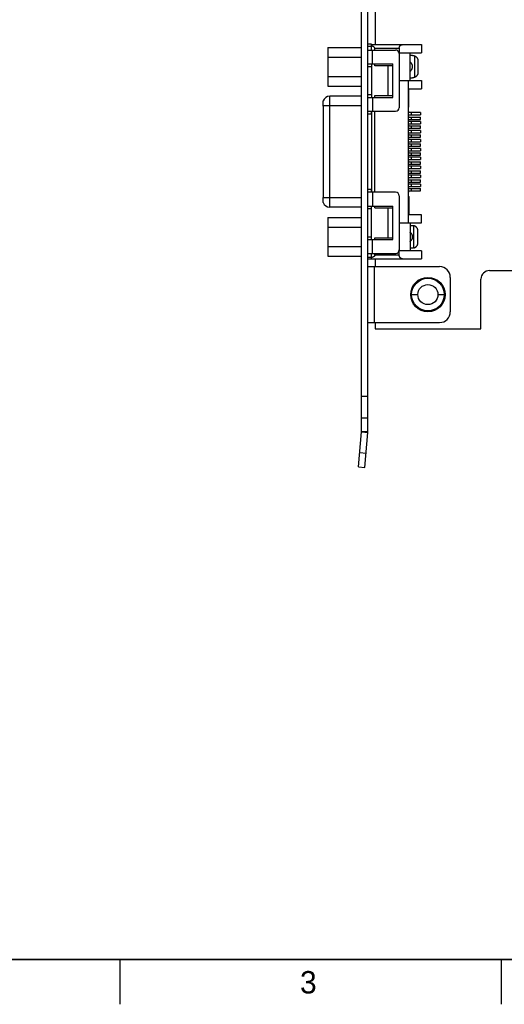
# Model space of a CAD drawing. Header units: inches. Extents: x 0 to 34, y 0 to 22.
# Tile 45 of 54: x 20.1 to 25.5, y 0 to 11. Entities that reach past the tile are written whole.
import ezdxf

# ---------------------------------------------------------------- set-up
doc = ezdxf.new("R2010")
doc.units = ezdxf.units.IN
doc.header["$LTSCALE"] = 1.87
doc.header["$MEASUREMENT"] = 0
doc.layers.get('0').update_dxf_attribs({"linetype": 'CONTINUOUS'})
doc.styles.get("Standard").update_dxf_attribs({"font": 'txt', "width": 0.8})

msp = doc.modelspace()

# ---------------------------------------------------------------- linework, layer by layer
at = {"color": 7, "linetype": 'CONTINUOUS'}
for p, q in [((23.9427, 6.3973), (23.9427, 15.3653)), ((24.0127, 6.3973), (24.0127, 15.3653)), ((24.0927, 11.2243), (24.0927, 10.7163)), ((23.5677, 10.6852), (23.5677, 10.2534)), ((23.5677, 10.6852), (23.9427, 10.6852)), ((24.0526, 10.7203), (24.0127, 10.7203)), ((24.0127, 10.7003), (24.0526, 10.7003)), ((24.0526, 10.6563), (24.0526, 10.7203)), ((24.0526, 10.7163), (24.6126, 10.7163)), ((24.0896, 10.6563), (24.0896, 10.6763)), ((24.0896, 10.6763), (24.3626, 10.6763)), ((24.3626, 10.6763), (24.3627, 10.6263)), ((24.6126, 10.7163), (24.6127, 10.6263)), ((23.5677, 10.5773), (23.9427, 10.5773)), ((24.0127, 10.6563), (24.3226, 10.6563)), ((24.0627, 10.5013), (24.0626, 10.6563)), ((24.3627, 10.6263), (24.6127, 10.6263)), ((24.3627, 10.6163), (24.3627, 10.0123)), ((24.4827, 10.6263), (24.4827, 10.3143)), ((24.5114, 10.5958), (24.4827, 10.5958)), ((24.5356, 10.3509), (24.5356, 10.5907)), ((24.0127, 10.5013), (24.2927, 10.5013)), ((24.0127, 10.4713), (24.0527, 10.4713)), ((24.0527, 10.5013), (24.0527, 10.1273)), ((24.0897, 10.4813), (24.0897, 10.5013)), ((24.2877, 10.4813), (24.0897, 10.4813)), ((24.2377, 10.1473), (24.2377, 10.4813)), ((24.2877, 10.4813), (24.2877, 10.1473)), ((24.2927, 10.1273), (24.2927, 10.5013)), ((24.5715, 10.5358), (24.5715, 10.4058)), ((24.5717, 10.5358), (24.5715, 10.5358)), ((23.5677, 10.3613), (23.9427, 10.3613)), ((24.4827, 10.3458), (24.5114, 10.3458)), ((24.5717, 10.4058), (24.5715, 10.4058)), ((23.5677, 10.2534), (23.9427, 10.2534)), ((24.3627, 10.3143), (24.6127, 10.3143)), ((24.4627, 10.3143), (24.4629, 8.7263)), ((24.6127, 10.3143), (24.6127, 10.2243)), ((23.9427, 10.1403), (23.588, 10.1402)), ((23.5882, 8.9002), (23.588, 10.1402)), ((24.0527, 10.1573), (24.0127, 10.1573)), ((24.0127, 10.1273), (24.2927, 10.1273)), ((24.0627, 10.1273), (24.0627, 9.9723)), ((24.0897, 10.1273), (24.0897, 10.1473)), ((24.0897, 10.1473), (24.2877, 10.1473)), ((24.4627, 10.2243), (24.6127, 10.2243)), ((24.4687, 10.0203), (24.4686, 10.2243)), ((23.9427, 10.0323), (23.5127, 10.0322)), ((23.5127, 10.0312), (23.5128, 9.0092)), ((24.0127, 9.9423), (24.0527, 9.9423)), ((24.0128, 9.9723), (24.3227, 9.9723)), ((24.05, 9.9723), (24.05, 9.9423)), ((24.0527, 9.9723), (24.0529, 9.0683)), ((24.0899, 9.0683), (24.0897, 9.9723)), ((24.5987, 9.9583), (24.4627, 9.9583)), ((24.4627, 9.9323), (24.5987, 9.9323)), ((24.4628, 9.9083), (24.5987, 9.9083)), ((24.4998, 9.9323), (24.4998, 9.9583)), ((24.4999, 9.8823), (24.4999, 9.9083)), ((24.5987, 9.9583), (24.5987, 9.9323)), ((24.5987, 9.8823), (24.5987, 9.9083)), ((24.4628, 9.8823), (24.5987, 9.8823)), ((24.5987, 9.8583), (24.4628, 9.8583)), ((24.4628, 9.8323), (24.5987, 9.8323)), ((24.4628, 9.8083), (24.5987, 9.8083)), ((24.4999, 9.8323), (24.4999, 9.8583)), ((24.4999, 9.7823), (24.4999, 9.8083)), ((24.5987, 9.8583), (24.5987, 9.8323)), ((24.5987, 9.7823), (24.5987, 9.8083)), ((24.4628, 9.7823), (24.5987, 9.7823)), ((24.5987, 9.7583), (24.4628, 9.7583)), ((24.4628, 9.7323), (24.5987, 9.7323)), ((24.4628, 9.7083), (24.5987, 9.7083)), ((24.4628, 9.6823), (24.5987, 9.6823)), ((24.4999, 9.7323), (24.4999, 9.7583)), ((24.5, 9.6823), (24.5, 9.7083)), ((24.5987, 9.7583), (24.5987, 9.7323)), ((24.5987, 9.6823), (24.5987, 9.7083)), ((24.5987, 9.6583), (24.4628, 9.6583)), ((24.4628, 9.6323), (24.5987, 9.6323)), ((24.4628, 9.6083), (24.5987, 9.6083)), ((24.4628, 9.5823), (24.5987, 9.5823)), ((24.4999, 9.6323), (24.4999, 9.6583)), ((24.5, 9.5823), (24.5, 9.6083)), ((24.5987, 9.6583), (24.5987, 9.6323)), ((24.5987, 9.5823), (24.5987, 9.6083)), ((24.5987, 9.5583), (24.4628, 9.5583)), ((24.4628, 9.5323), (24.5987, 9.5323)), ((24.4628, 9.5083), (24.5987, 9.5083)), ((24.4628, 9.4823), (24.5987, 9.4823)), ((24.5987, 9.4583), (24.4628, 9.4583)), ((24.4999, 9.5323), (24.4999, 9.5583)), ((24.4999, 9.4323), (24.4999, 9.4583)), ((24.5, 9.4823), (24.5, 9.5083)), ((24.5987, 9.5583), (24.5987, 9.5323)), ((24.5987, 9.4823), (24.5987, 9.5083)), ((24.5987, 9.4583), (24.5987, 9.4323)), ((24.4628, 9.4323), (24.5987, 9.4323)), ((24.4628, 9.4083), (24.5987, 9.4083)), ((24.4628, 9.3823), (24.5987, 9.3823)), ((24.5987, 9.3583), (24.4628, 9.3583)), ((24.4999, 9.3323), (24.4999, 9.3583)), ((24.5, 9.3823), (24.5, 9.4083)), ((24.5987, 9.3823), (24.5987, 9.4083)), ((24.5987, 9.3583), (24.5987, 9.3323)), ((24.4628, 9.3323), (24.5987, 9.3323)), ((24.4628, 9.3083), (24.5987, 9.3083)), ((24.4628, 9.2823), (24.5987, 9.2823)), ((24.5987, 9.2583), (24.4628, 9.2583)), ((24.4999, 9.2323), (24.4999, 9.2583)), ((24.5, 9.2823), (24.5, 9.3083)), ((24.5987, 9.2823), (24.5987, 9.3083)), ((24.5987, 9.2583), (24.5988, 9.2323)), ((24.4628, 9.2323), (24.5988, 9.2323)), ((24.4628, 9.2083), (24.5988, 9.2083)), ((24.4628, 9.1823), (24.5988, 9.1823)), ((24.5988, 9.1583), (24.4629, 9.1583)), ((24.4629, 9.1323), (24.5988, 9.1323)), ((24.5, 9.1823), (24.5, 9.2083)), ((24.5, 9.1323), (24.5, 9.1583)), ((24.5988, 9.1823), (24.5988, 9.2083)), ((24.5988, 9.1583), (24.5988, 9.1323)), ((24.0529, 9.0983), (24.0129, 9.0983)), ((24.3229, 9.0683), (24.0129, 9.0683)), ((24.0501, 9.0983), (24.0501, 9.0683)), ((24.0629, 9.0683), (24.0629, 8.9133)), ((24.3629, 9.0283), (24.363, 8.4243)), ((24.4629, 9.1083), (24.5988, 9.1083)), ((24.4629, 9.0823), (24.5988, 9.0823)), ((24.4688, 9.0203), (24.4688, 8.8163)), ((24.5, 9.0823), (24.5, 9.1083)), ((24.5988, 9.0823), (24.5988, 9.1083)), ((23.5128, 9.0082), (23.9427, 9.0083)), ((24.0128, 8.9133), (24.2929, 8.9133)), ((24.0529, 8.5393), (24.0529, 8.9133)), ((24.0899, 8.8933), (24.0899, 8.9133)), ((24.2929, 8.5393), (24.2929, 8.9133)), ((23.9427, 8.9003), (23.5882, 8.9002)), ((24.0529, 8.8833), (24.0127, 8.8833)), ((24.0899, 8.8933), (24.2879, 8.8933)), ((24.2379, 8.5593), (24.2379, 8.8933)), ((24.2879, 8.8933), (24.2879, 8.5593)), ((24.6129, 8.8163), (24.4629, 8.8163)), ((24.6129, 8.7263), (24.6129, 8.8163)), ((23.5677, 8.7852), (23.5677, 8.3534)), ((23.5677, 8.7852), (23.9427, 8.7852)), ((24.3629, 8.7263), (24.6129, 8.7263)), ((24.4829, 8.7263), (24.483, 8.4143)), ((24.4829, 8.6953), (24.5118, 8.6953)), ((24.5248, 8.4467), (24.5247, 8.6939)), ((23.5677, 8.6773), (23.9427, 8.6773)), ((24.572, 8.5053), (24.572, 8.6353)), ((24.0127, 8.5693), (24.0529, 8.5693)), ((24.0128, 8.5393), (24.2929, 8.5393)), ((24.063, 8.3843), (24.0629, 8.5393)), ((24.0899, 8.5393), (24.0899, 8.5593)), ((24.0899, 8.5593), (24.2879, 8.5593)), ((23.5677, 8.4613), (23.9427, 8.4613)), ((24.0128, 8.3843), (24.323, 8.3843)), ((24.053, 8.3203), (24.053, 8.3843)), ((24.09, 8.3643), (24.09, 8.3843)), ((24.363, 8.3643), (24.09, 8.3643)), ((24.613, 8.4143), (24.363, 8.4143)), ((24.363, 8.3643), (24.363, 8.4143)), ((24.5118, 8.4453), (24.4829, 8.4453)), ((24.613, 8.4143), (24.613, 8.3243)), ((23.5677, 8.3534), (23.9427, 8.3534)), ((24.053, 8.3403), (24.0127, 8.3403)), ((24.053, 8.3203), (24.0127, 8.3203)), ((24.053, 8.3243), (24.613, 8.3243)), ((24.0927, 8.3243), (24.0927, 8.2373)), ((24.0127, 8.2373), (24.8127, 8.2373)), ((24.0827, 8.2373), (24.0827, 7.6133)), ((25.3687, 8.1933), (26.6247, 8.1933)), ((24.9327, 8.1173), (24.9327, 7.7333)), ((25.2747, 7.5433), (25.2747, 8.0993)), ((24.4907, 7.9253), (24.5707, 7.9253)), ((24.7947, 7.9253), (24.8747, 7.9253)), ((24.0127, 7.6133), (24.8127, 7.6133)), ((24.0927, 7.6133), (24.0927, 7.5433)), ((24.0927, 7.5433), (25.2747, 7.5433)), ((24.0127, 6.7875), (23.9427, 6.7875)), ((24.0127, 6.5453), (23.9427, 6.5453)), ((23.9083, 6.0007), (23.9425, 6.3912)), ((23.9425, 6.3912), (24.0122, 6.3851)), ((23.9427, 6.3973), (24.0127, 6.3973)), ((23.978, 5.9946), (24.0122, 6.3851)), ((23.9222, 6.1601), (23.992, 6.154)), ((23.9083, 6.0007), (23.978, 5.9946))]:
    msp.add_line(p, q, dxfattribs=at)
at = {"color": 2, "linetype": 'CONTINUOUS'}
for p, q in [((21.25, 0), (21.25, 0.5)), ((25.5, 0.5), (25.5, 0))]:
    msp.add_line(p, q, dxfattribs=at)
at = {"color": 7, "linetype": 'CONTINUOUS', "const_width": 0.02}
msp.add_lwpolyline([(0.5, 0.5), (33.5, 0.5)], dxfattribs=at)
at = {"color": 7, "linetype": 'CONTINUOUS'}
for radius in [0.192, 0.182, 0.112]:
    msp.add_circle((24.6827, 7.9253), radius, dxfattribs=at)
for centre, radius, start, end in [((24.3227, 10.6163), 0.04, 0.00782, 90.00782), ((23.588, 10.0602), 0.08, 90.00785, 160.28346), ((24.3227, 10.0123), 0.04, 270.00782, 0.00782), ((24.4587, 10.0203), 0.01, 294.15526, 0.00782), ((24.4587, 9.9703), 0.01, 294.1313, 65.8843), ((24.4587, 9.9203), 0.01, 294.1313, 65.8843), ((24.4587, 9.8703), 0.01, 294.1313, 65.8843), ((24.4587, 9.8203), 0.01, 294.1313, 65.8843), ((24.4587, 9.7703), 0.01, 294.1313, 65.8843), ((24.4587, 9.7203), 0.01, 294.1313, 65.8843), ((24.4587, 9.6703), 0.01, 294.1313, 65.8843), ((24.4587, 9.6203), 0.01, 294.1313, 65.8843), ((24.4587, 9.5703), 0.01, 294.1313, 65.8843), ((24.4587, 9.5203), 0.01, 294.1313, 65.8843), ((24.4587, 9.4703), 0.01, 294.1313, 65.8843), ((24.4587, 9.4203), 0.01, 294.1313, 65.8843), ((24.4587, 9.3703), 0.01, 294.1313, 65.8843), ((24.4587, 9.3203), 0.01, 294.1313, 65.8843), ((24.4588, 9.2703), 0.01, 294.1313, 65.8843), ((24.4588, 9.2203), 0.01, 294.1313, 65.8843), ((24.4588, 9.1703), 0.01, 294.1313, 65.8843), ((24.4588, 9.1203), 0.01, 294.1313, 65.8843), ((24.3229, 9.0283), 0.04, 0.00782, 90.00782), ((24.4588, 9.0703), 0.01, 294.1313, 65.8843), ((24.4588, 9.0203), 0.01, 0.00782, 65.86035), ((23.5882, 8.9802), 0.08, 199.73218, 270.00779), ((24.323, 8.4243), 0.04, 270.00782, 0.00782), ((24.8127, 8.1173), 0.12, 0, 90), ((25.3687, 8.0993), 0.094, 90, 180), ((24.8127, 7.7333), 0.12, 270, 360), ((23.8727, 6.3973), 0.07, 355, 360), ((23.8727, 6.3973), 0.14, 355, 360)]:
    msp.add_arc(centre, radius, start, end, dxfattribs=at)
for points, knots in [([(24.0896, 10.6763), (24.0896, 10.6768), (24.0896, 10.6777), (24.0893, 10.6792), (24.0888, 10.6807), (24.088, 10.6823), (24.0869, 10.684), (24.0855, 10.6858), (24.0837, 10.6876), (24.0815, 10.6894), (24.0789, 10.6913), (24.0758, 10.6932), (24.0723, 10.6951), (24.0682, 10.6971), (24.0636, 10.699), (24.0583, 10.7009), (24.0546, 10.7021), (24.0526, 10.7027)], [0, 0, 0, 0, 0.0300851, 0.061201, 0.094381, 0.1311109, 0.1724346, 0.219351, 0.2722525, 0.3317906, 0.3985876, 0.4734402, 0.5571821, 0.6506731, 0.7549066, 0.8709901, 1, 1, 1, 1]), ([(24.3626, 10.6763), (24.3626, 10.6773), (24.3627, 10.6794), (24.363, 10.6825), (24.3636, 10.6856), (24.3644, 10.6886), (24.3654, 10.6917), (24.3667, 10.6947), (24.3683, 10.6977), (24.3702, 10.7006), (24.3723, 10.7035), (24.3748, 10.7061), (24.3776, 10.7086), (24.3807, 10.7108), (24.384, 10.7127), (24.3876, 10.7143), (24.3914, 10.7154), (24.3953, 10.7162), (24.398, 10.7163), (24.3994, 10.7163)], [0, 0, 0, 0, 0.0509087, 0.1022206, 0.15394, 0.2065298, 0.2601549, 0.3148996, 0.370883, 0.4282175, 0.4870762, 0.5473391, 0.6088859, 0.6715808, 0.7353329, 0.8000239, 0.8655535, 0.932118, 1, 1, 1, 1]), ([(24.5114, 10.5958), (24.513, 10.5958), (24.5164, 10.5957), (24.5213, 10.5951), (24.5262, 10.5941), (24.531, 10.5926), (24.534, 10.5914), (24.5356, 10.5907)], [0, 0, 0, 0, 0.2000295, 0.4000267, 0.5999726, 0.7999703, 1, 1, 1, 1]), ([(24.5356, 10.5907), (24.5372, 10.59), (24.5403, 10.5885), (24.5447, 10.5859), (24.5488, 10.5828), (24.5527, 10.5795), (24.5562, 10.5759), (24.5594, 10.5721), (24.5622, 10.568), (24.5647, 10.5637), (24.5668, 10.5593), (24.5685, 10.5547), (24.5699, 10.5501), (24.5708, 10.5454), (24.5714, 10.5406), (24.5715, 10.5374), (24.5715, 10.5358)], [0, 0, 0, 0, 0.0749137, 0.149289, 0.2230214, 0.2962214, 0.3686644, 0.4405599, 0.5118696, 0.5827628, 0.6533366, 0.7234605, 0.7931147, 0.8622964, 0.9312928, 1, 1, 1, 1]), ([(24.4827, 10.4196), (24.4841, 10.4205), (24.4869, 10.4223), (24.4909, 10.4256), (24.4948, 10.4293), (24.4984, 10.4334), (24.5015, 10.4377), (24.5043, 10.4423), (24.5066, 10.4472), (24.5085, 10.4523), (24.51, 10.4575), (24.5109, 10.4628), (24.5114, 10.4681), (24.5114, 10.4735), (24.5109, 10.4789), (24.51, 10.4842), (24.5085, 10.4894), (24.5066, 10.4945), (24.5043, 10.4993), (24.5015, 10.5039), (24.4984, 10.5083), (24.4948, 10.5124), (24.4909, 10.5161), (24.4869, 10.5193), (24.484, 10.5212), (24.4827, 10.522)], [0, 0, 0, 0, 0.0389332, 0.0827648, 0.1266653, 0.1705716, 0.2144854, 0.2583798, 0.3022488, 0.3462248, 0.3901444, 0.4340863, 0.4780405, 0.5219318, 0.5659017, 0.6098074, 0.653761, 0.6977051, 0.7415556, 0.7854553, 0.8293568, 0.8732814, 0.917171, 0.9610038, 1, 1, 1, 1]), ([(24.5356, 10.3509), (24.5341, 10.3503), (24.531, 10.349), (24.5262, 10.3476), (24.5213, 10.3466), (24.5164, 10.346), (24.5131, 10.3458), (24.5114, 10.3458)], [0, 0, 0, 0, 0.2000049, 0.3999878, 0.5999655, 0.7999735, 1, 1, 1, 1]), ([(24.5715, 10.4058), (24.5715, 10.4043), (24.5714, 10.4011), (24.5708, 10.3963), (24.5699, 10.3916), (24.5685, 10.3869), (24.5668, 10.3824), (24.5647, 10.378), (24.5622, 10.3737), (24.5594, 10.3696), (24.5562, 10.3658), (24.5527, 10.3622), (24.5489, 10.3588), (24.5447, 10.3558), (24.5403, 10.3532), (24.5372, 10.3516), (24.5356, 10.3509)], [0, 0, 0, 0, 0.0687076, 0.1377019, 0.2068854, 0.2765459, 0.346672, 0.417241, 0.4881267, 0.5594357, 0.6313271, 0.7037719, 0.776976, 0.8507086, 0.9250835, 1, 1, 1, 1]), ([(23.5127, 10.0312), (23.5127, 10.0332), (23.5127, 10.0369), (23.5126, 10.0422), (23.5126, 10.0471), (23.5126, 10.0519), (23.5126, 10.0565), (23.5126, 10.0608), (23.5126, 10.065), (23.5126, 10.0689), (23.5126, 10.0724), (23.5126, 10.0757), (23.5126, 10.0785), (23.5126, 10.081), (23.5126, 10.0831), (23.5126, 10.0847), (23.5126, 10.0859), (23.5126, 10.0867), (23.5127, 10.0871), (23.5127, 10.0872)], [0, 0, 0, 0, 0.1079409, 0.1971757, 0.2847469, 0.370071, 0.4522886, 0.5309084, 0.6051127, 0.6744747, 0.7382598, 0.7960984, 0.8473921, 0.8918284, 0.9289648, 0.9585572, 0.9803269, 0.9941208, 1, 1, 1, 1]), ([(23.5129, 8.9532), (23.5128, 8.9533), (23.5128, 8.9537), (23.5128, 8.9544), (23.5128, 8.9557), (23.5127, 8.9573), (23.5127, 8.9594), (23.5127, 8.9619), (23.5127, 8.9647), (23.5127, 8.968), (23.5127, 8.9715), (23.5127, 8.9754), (23.5127, 8.9795), (23.5127, 8.9839), (23.5127, 8.9885), (23.5128, 8.9933), (23.5128, 8.9982), (23.5128, 9.0035), (23.5129, 9.0072), (23.5129, 9.0092)], [0, 0, 0, 0, 0.0058792, 0.0196731, 0.0414428, 0.0710353, 0.1081716, 0.1526077, 0.2039014, 0.2617397, 0.3255247, 0.3948864, 0.4690905, 0.54771, 0.6299271, 0.7152522, 0.8028233, 0.8920589, 1, 1, 1, 1]), ([(24.5118, 8.6953), (24.5132, 8.6953), (24.5161, 8.6952), (24.5205, 8.6948), (24.5233, 8.6942), (24.5247, 8.6939)], [0, 0, 0, 0, 0.3333336, 0.6666484, 1, 1, 1, 1]), ([(24.572, 8.6353), (24.572, 8.637), (24.5718, 8.6402), (24.5712, 8.6451), (24.5702, 8.6498), (24.5689, 8.6546), (24.5671, 8.6592), (24.5649, 8.6636), (24.5624, 8.668), (24.5594, 8.6721), (24.5562, 8.676), (24.5525, 8.6796), (24.5486, 8.6829), (24.5443, 8.6859), (24.5397, 8.6885), (24.5349, 8.6908), (24.5299, 8.6926), (24.5265, 8.6935), (24.5247, 8.6939)], [0, 0, 0, 0, 0.0598019, 0.1197893, 0.1798231, 0.240179, 0.3008846, 0.361881, 0.4234541, 0.4854662, 0.5479049, 0.610974, 0.6745892, 0.7387717, 0.8034238, 0.8684604, 0.9340481, 1, 1, 1, 1]), ([(24.4829, 8.519), (24.4845, 8.52), (24.4874, 8.522), (24.4916, 8.5253), (24.4955, 8.5291), (24.499, 8.5331), (24.5021, 8.5375), (24.5048, 8.5421), (24.5071, 8.5469), (24.509, 8.5519), (24.5104, 8.5571), (24.5114, 8.5624), (24.5118, 8.5677), (24.5118, 8.5731), (24.5113, 8.5784), (24.5104, 8.5837), (24.5089, 8.5889), (24.5071, 8.5939), (24.5047, 8.5987), (24.502, 8.6033), (24.4989, 8.6077), (24.4953, 8.6117), (24.4915, 8.6154), (24.4874, 8.6188), (24.4844, 8.6207), (24.4829, 8.6216)], [0, 0, 0, 0, 0.0435809, 0.0871328, 0.1306254, 0.174156, 0.2176992, 0.2612454, 0.3047198, 0.3482465, 0.391816, 0.4353843, 0.4788951, 0.5223633, 0.5659129, 0.6094817, 0.6530448, 0.696527, 0.7400136, 0.7835693, 0.8271555, 0.8707189, 0.914081, 0.9572185, 1, 1, 1, 1]), ([(24.5248, 8.4467), (24.5265, 8.4471), (24.53, 8.4481), (24.535, 8.4499), (24.5398, 8.4521), (24.5443, 8.4548), (24.5486, 8.4578), (24.5526, 8.4611), (24.5562, 8.4647), (24.5595, 8.4686), (24.5624, 8.4727), (24.5649, 8.477), (24.5671, 8.4815), (24.5689, 8.4861), (24.5703, 8.4908), (24.5713, 8.4956), (24.5718, 8.5005), (24.572, 8.5037), (24.572, 8.5053)], [0, 0, 0, 0, 0.0659576, 0.1315545, 0.1965922, 0.26124, 0.3254267, 0.3890411, 0.4521123, 0.5145584, 0.5765537, 0.6381327, 0.6991363, 0.7598334, 0.8201942, 0.8802211, 0.9402003, 1, 1, 1, 1]), ([(24.09, 8.3643), (24.09, 8.3638), (24.0899, 8.3628), (24.0896, 8.3613), (24.0891, 8.3598), (24.0883, 8.3582), (24.0873, 8.3566), (24.086, 8.355), (24.0844, 8.3534), (24.0825, 8.3517), (24.0803, 8.35), (24.0777, 8.3483), (24.0747, 8.3466), (24.0713, 8.3448), (24.0675, 8.3431), (24.0632, 8.3413), (24.0583, 8.3395), (24.0548, 8.3384), (24.053, 8.3378)], [0, 0, 0, 0, 0.0297568, 0.0612375, 0.0946975, 0.1308002, 0.1700765, 0.2130199, 0.2604763, 0.313267, 0.3718114, 0.4363081, 0.5075438, 0.5864635, 0.6740942, 0.7715547, 0.8799033, 1, 1, 1, 1]), ([(24.3997, 8.3243), (24.3984, 8.3243), (24.3957, 8.3245), (24.3917, 8.3252), (24.3879, 8.3264), (24.3843, 8.3279), (24.381, 8.3298), (24.3779, 8.332), (24.3751, 8.3345), (24.3727, 8.3372), (24.3705, 8.34), (24.3686, 8.3429), (24.367, 8.3459), (24.3657, 8.3489), (24.3647, 8.352), (24.3639, 8.3551), (24.3634, 8.3582), (24.363, 8.3612), (24.363, 8.3633), (24.363, 8.3643)], [0, 0, 0, 0, 0.0678816, 0.1344462, 0.1999765, 0.2646683, 0.3284211, 0.3911167, 0.4526642, 0.5129275, 0.5717863, 0.6291204, 0.6851032, 0.7398467, 0.7934707, 0.8460594, 0.8977785, 0.9490907, 1, 1, 1, 1]), ([(24.5248, 8.4467), (24.5233, 8.4464), (24.5205, 8.4459), (24.5162, 8.4454), (24.5133, 8.4453), (24.5118, 8.4453)], [0, 0, 0, 0, 0.3333341, 0.6666591, 1, 1, 1, 1])]:
    msp.add_open_spline(points, degree=3, knots=knots, dxfattribs=at)

# ---------------------------------------------------------------- texts
at = {"color": 2, "linetype": 'CONTINUOUS'}
msp.add_text('3', height=0.25, dxfattribs=at).set_placement((23.2555, 0.121))

doc.saveas('drawing.dxf')
